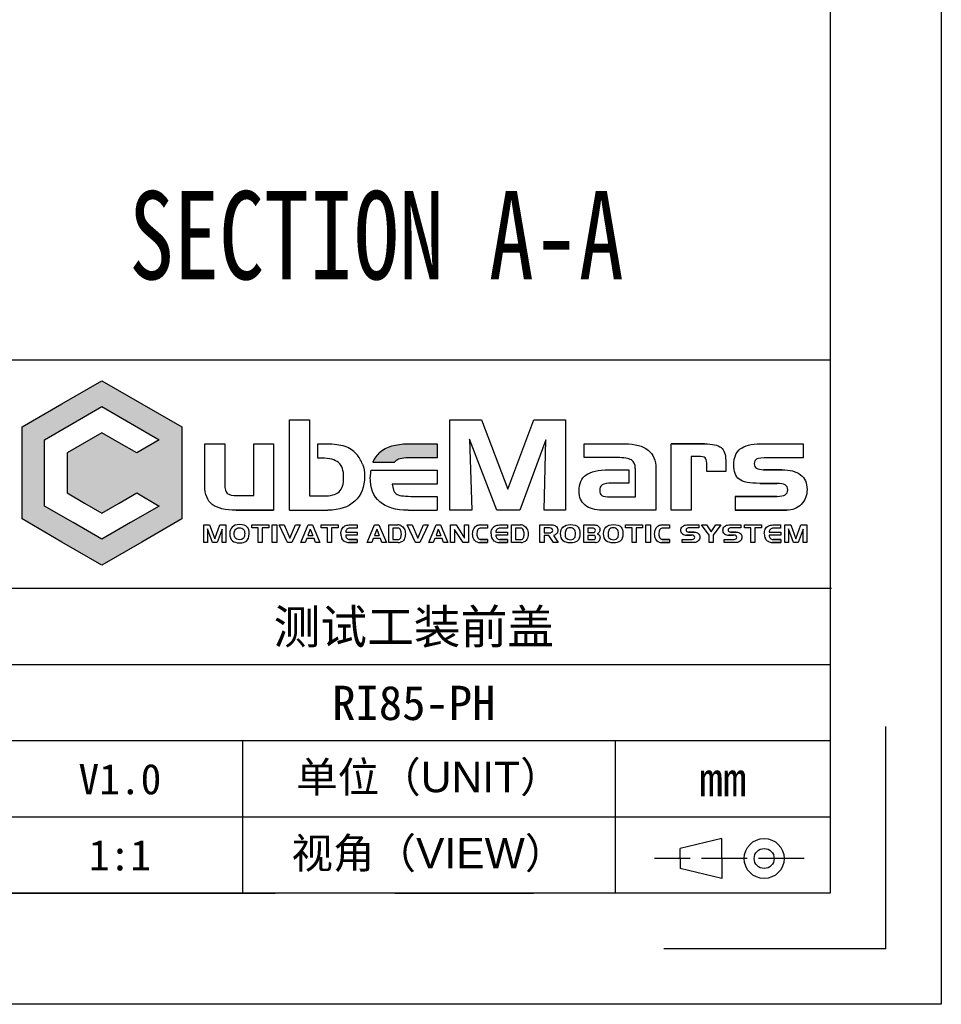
# Model space of a CAD drawing. Header units: inches. Extents: x 2 to 299, y -56 to 154.
# Tile 3 of 4: x 232 to 299, y -56 to 15. Entities that reach past the tile are written whole.
import ezdxf
from ezdxf.enums import TextEntityAlignment as Align

# ---------------------------------------------------------------- set-up
doc = ezdxf.new("R2010")
doc.units = ezdxf.units.IN
doc.linetypes.add('ACAD_ISO02W100', pattern=[15, 12, -3])
doc.layers.add('PDF_图层 1', color=7, linetype='Continuous')
doc.layers.add('尺寸', color=7, linetype='Continuous')
doc.styles.add('SLDTEXTSTYLE0', font='TXT', dxfattribs={"width": 0.75})
doc.styles.add('txt', font='txt.shx', dxfattribs={"bigfont": 'gbcbig.shx'})
doc.styles.add('宋体', font='txt')

# ---------------------------------------------------------------- blocks, each defined once
blk = doc.blocks.new('工程图外发客户模板')
at = {"linetype": 'ByBlock', "lineweight": -3, "true_color": 0x00aeef}
h = blk.add_hatch(color=140, dxfattribs=at)
h.dxf.hatch_style = 1
edge = h.paths.add_edge_path()
edge.add_spline(control_points=[(2070.611, 1510.033), (2069.959, 1510.033), (2069.463, 1509.885), (2069.125, 1509.591)], knot_values=[0, 0, 0, 0, 1, 1, 1, 1], degree=3, periodic=0)
edge.add_arc((2070.033, 1508.558), 1.375, 131.2988, 157.8409)
edge.add_line((2068.759, 1509.076), (2069.901, 1509.076))
edge.add_arc((2070.231, 1508.833), 0.41, 126.2094, 143.6474, ccw=False)
edge.add_spline(control_points=[(2069.989, 1509.164), (2070.12, 1509.259), (2070.376, 1509.306), (2070.753, 1509.306)], knot_values=[0, 0, 0, 0, 1, 1, 1, 1], degree=3, periodic=0)
edge.add_line((2070.753, 1509.306), (2072.136, 1509.306))
edge.add_line((2072.136, 1509.306), (2072.136, 1510.033))
edge.add_line((2072.136, 1510.033), (2070.611, 1510.033))
at = {"layer": 'PDF_图层 1', "linetype": 'ByBlock', "lineweight": -3, "true_color": 0x00aeef, "transparency": 33554559}
h = blk.add_hatch(color=140, dxfattribs=at)
h.paths.add_polyline_path([(2054.525, 1513.347), (2056.62, 1512.137), (2058.716, 1510.927), (2058.716, 1508.507), (2058.716, 1506.088), (2056.62, 1504.878), (2054.525, 1503.668), (2052.429, 1504.878), (2050.333, 1506.088), (2050.333, 1508.507), (2050.333, 1510.927), (2052.429, 1512.137)])
h.paths.add_polyline_path([(2054.525, 1511.988), (2056.032, 1511.118), (2057.539, 1510.247), (2056.353, 1509.563), (2055.439, 1510.091), (2054.525, 1510.618), (2053.611, 1510.091), (2052.697, 1509.563), (2052.697, 1508.507), (2052.697, 1507.452), (2053.611, 1506.924), (2054.525, 1506.397), (2055.439, 1506.924), (2056.353, 1507.452), (2057.539, 1506.767), (2056.032, 1505.897), (2054.525, 1505.027), (2053.018, 1505.897), (2051.511, 1506.767), (2051.511, 1508.507), (2051.511, 1510.247), (2053.018, 1511.118)], flags=16)
at = {"lineweight": -3}
for p, q in [((2098.611, 1633.696), (2098.611, 1480.608)), ((2092.779, 1627.865), (2092.779, 1486.44)), ((2092.843, 1502.435), (1973.039, 1502.435)), ((2092.779, 1498.435), (1973.039, 1498.435)), ((2095.695, 1483.524), (2095.695, 1495.188)), ((2092.779, 1494.435), (1973.039, 1494.435)), ((2061.909, 1494.435), (2061.909, 1486.44)), ((2081.489, 1494.435), (2081.489, 1486.44)), ((2092.779, 1491.178), (2092.779, 1486.44)), ((2092.779, 1490.435), (1973.039, 1490.435)), ((2087.082, 1489.312), (2084.895, 1488.787)), ((2087.082, 1488.262), (2087.082, 1489.312)), ((2084.895, 1488.262), (2084.895, 1488.787)), ((2084.895, 1488.262), (2084.895, 1487.738)), ((2087.082, 1488.262), (2087.082, 1487.213)), ((2087.082, 1487.213), (2084.895, 1487.738)), ((2092.779, 1486.44), (1887.932, 1486.44)), ((2095.695, 1483.524), (2084.031, 1483.524)), ((2098.611, 1480.608), (1882.1, 1480.608))]:
    blk.add_line(p, q, dxfattribs=at)
at = {"linetype": 'ByBlock', "lineweight": -3}
for p, q in [((2064.379, 1506.549), (2064.379, 1511.296)), ((2064.379, 1511.296), (2065.424, 1511.296)), ((2065.424, 1511.296), (2065.424, 1507.295)), ((2065.424, 1511.296), (2065.424, 1511.296)), ((2059.933, 1507.824), (2059.933, 1510.033)), ((2059.933, 1510.033), (2060.975, 1510.033)), ((2060.975, 1510.033), (2060.975, 1507.898)), ((2062.5, 1507.317), (2062.5, 1510.033)), ((2062.5, 1510.033), (2063.545, 1510.033)), ((2063.545, 1510.033), (2063.545, 1506.549)), ((2065.87, 1509.28), (2065.87, 1510.033)), ((2065.87, 1510.033), (2066.322, 1510.033)), ((2070.611, 1510.033), (2072.136, 1510.033)), ((2070.611, 1510.033), (2070.611, 1510.033)), ((2072.136, 1510.033), (2072.136, 1509.306)), ((2079.847, 1509.313), (2079.847, 1510.033)), ((2079.847, 1510.033), (2081.988, 1510.033)), ((2084.421, 1506.549), (2084.421, 1510.033)), ((2089.109, 1510.033), (2091.353, 1510.033)), ((2089.109, 1510.033), (2089.109, 1510.033)), ((2091.353, 1510.033), (2091.353, 1509.306)), ((2067.89, 1509.497), (2067.89, 1509.497)), ((2069.125, 1509.591), (2069.125, 1509.591)), ((2066.062, 1509.28), (2065.87, 1509.28)), ((2066.062, 1509.28), (2066.062, 1509.28)), ((2068.213, 1508.969), (2068.213, 1508.969)), ((2068.759, 1509.076), (2069.901, 1509.076)), ((2069.989, 1509.164), (2069.989, 1509.164)), ((2072.136, 1509.306), (2070.753, 1509.306)), ((2081.592, 1509.313), (2079.847, 1509.313)), ((2081.592, 1509.313), (2081.592, 1509.313)), ((2085.832, 1509.365), (2085.466, 1509.365)), ((2085.466, 1509.365), (2085.466, 1506.549)), ((2085.832, 1509.365), (2085.832, 1509.365)), ((2086.29, 1508.573), (2086.29, 1509.022)), ((2087.288, 1509.155), (2087.288, 1508.573)), ((2087.288, 1509.155), (2087.288, 1509.155)), ((2091.353, 1509.306), (2089.508, 1509.306)), ((2068.645, 1508.651), (2068.645, 1508.651)), ((2068.645, 1508.651), (2069.779, 1508.651)), ((2068.645, 1508.651), (2068.645, 1508.651)), ((2069.779, 1508.651), (2071.663, 1508.651)), ((2071.663, 1508.651), (2072.136, 1508.651)), ((2072.136, 1508.651), (2072.136, 1507.924)), ((2081.163, 1508.664), (2082.199, 1508.664)), ((2081.163, 1508.664), (2081.163, 1508.664)), ((2082.199, 1508.664), (2082.199, 1507.969)), ((2082.539, 1508.741), (2082.539, 1508.751)), ((2082.546, 1508.741), (2082.539, 1508.741)), ((2082.546, 1507.969), (2082.546, 1508.741)), ((2083.62, 1508.732), (2083.62, 1506.549)), ((2083.62, 1508.732), (2083.62, 1508.732)), ((2087.288, 1508.573), (2086.29, 1508.573)), ((2072.136, 1507.924), (2069.779, 1507.924)), ((2082.199, 1507.969), (2081.313, 1507.969)), ((2082.546, 1507.588), (2082.546, 1507.969)), ((2059.933, 1507.824), (2059.933, 1507.824)), ((2082.546, 1507.25), (2082.546, 1507.588)), ((2061.66, 1507.317), (2062.5, 1507.317)), ((2061.66, 1507.317), (2061.66, 1507.317)), ((2065.424, 1507.295), (2066.142, 1507.295)), ((2070.747, 1507.275), (2072.136, 1507.275)), ((2072.136, 1507.275), (2072.136, 1506.549)), ((2081.236, 1507.25), (2082.546, 1507.25)), ((2081.236, 1507.25), (2081.236, 1507.25)), ((2087.778, 1507.275), (2087.778, 1506.549)), ((2064.379, 1506.549), (2066.391, 1506.549)), ((2070.611, 1506.549), (2072.136, 1506.549)), ((2083.62, 1506.549), (2080.81, 1506.549)), ((2085.466, 1506.549), (2084.421, 1506.549)), ((2065.472, 1505.548), (2065.35, 1505.223)), ((2065.472, 1505.548), (2065.597, 1505.223)), ((2067.076, 1505.31), (2067.076, 1505.31)), ((2067.333, 1505.397), (2067.939, 1505.397)), ((2067.333, 1505.397), (2067.333, 1505.397)), ((2067.518, 1505.774), (2067.934, 1505.774)), ((2067.518, 1505.774), (2067.518, 1505.774)), ((2067.934, 1505.609), (2067.549, 1505.609)), ((2067.934, 1505.774), (2067.934, 1505.609)), ((2067.939, 1505.397), (2067.939, 1505.233)), ((2068.961, 1505.548), (2068.84, 1505.223)), ((2068.961, 1505.548), (2069.086, 1505.223)), ((2069.596, 1504.853), (2069.596, 1505.774)), ((2069.596, 1505.774), (2070.065, 1505.774)), ((2070.067, 1505.609), (2069.81, 1505.609)), ((2069.81, 1505.609), (2069.81, 1505.013)), ((2070.067, 1505.609), (2070.067, 1505.609)), ((2070.229, 1505.744), (2070.229, 1505.744)), ((2072.195, 1505.548), (2072.074, 1505.223)), ((2072.195, 1505.548), (2072.32, 1505.223)), ((2074.772, 1505.598), (2074.388, 1505.598)), ((2074.403, 1505.774), (2074.403, 1505.774)), ((2074.403, 1505.774), (2074.772, 1505.774)), ((2074.403, 1505.774), (2074.403, 1505.774)), ((2074.772, 1505.774), (2074.772, 1505.598)), ((2074.962, 1505.31), (2074.962, 1505.31)), ((2075.219, 1505.397), (2075.825, 1505.397)), ((2075.219, 1505.397), (2075.219, 1505.397)), ((2075.404, 1505.774), (2075.82, 1505.774)), ((2075.404, 1505.774), (2075.404, 1505.774)), ((2075.82, 1505.609), (2075.435, 1505.609)), ((2075.82, 1505.774), (2075.82, 1505.609)), ((2075.825, 1505.397), (2075.825, 1505.233)), ((2076.041, 1504.853), (2076.041, 1505.774)), ((2076.041, 1505.774), (2076.509, 1505.774)), ((2076.512, 1505.609), (2076.255, 1505.609)), ((2076.255, 1505.609), (2076.255, 1505.013)), ((2076.512, 1505.609), (2076.512, 1505.609)), ((2076.674, 1505.744), (2076.674, 1505.744)), ((2077.53, 1504.853), (2077.53, 1505.774)), ((2077.53, 1505.774), (2078.205, 1505.774)), ((2078.026, 1505.619), (2077.749, 1505.619)), ((2077.749, 1505.619), (2077.749, 1505.362)), ((2077.749, 1505.362), (2078.032, 1505.362)), ((2078.026, 1505.619), (2078.026, 1505.619)), ((2079.844, 1504.853), (2079.844, 1505.774)), ((2079.844, 1505.774), (2080.418, 1505.774)), ((2080.338, 1505.6), (2080.047, 1505.6)), ((2080.047, 1505.6), (2080.047, 1505.38)), ((2080.047, 1505.38), (2080.35, 1505.379)), ((2080.338, 1505.6), (2080.338, 1505.6)), ((2084.328, 1505.598), (2083.945, 1505.598)), ((2083.959, 1505.774), (2083.959, 1505.774)), ((2083.959, 1505.774), (2084.328, 1505.774)), ((2083.959, 1505.774), (2083.959, 1505.774)), ((2084.328, 1505.774), (2084.328, 1505.598)), ((2085.02, 1505.313), (2085.02, 1505.313)), ((2085.245, 1505.774), (2085.868, 1505.774)), ((2085.245, 1505.774), (2085.245, 1505.774)), ((2085.868, 1505.616), (2085.319, 1505.616)), ((2085.868, 1505.774), (2085.868, 1505.616)), ((2087.228, 1505.313), (2087.228, 1505.313)), ((2087.453, 1505.774), (2088.076, 1505.774)), ((2087.453, 1505.774), (2087.453, 1505.774)), ((2088.076, 1505.616), (2087.527, 1505.616)), ((2088.076, 1505.774), (2088.076, 1505.616)), ((2089.315, 1505.31), (2089.315, 1505.31)), ((2089.572, 1505.397), (2090.177, 1505.397)), ((2089.572, 1505.397), (2089.572, 1505.397)), ((2089.756, 1505.774), (2090.172, 1505.774)), ((2089.756, 1505.774), (2089.756, 1505.774)), ((2090.172, 1505.609), (2089.788, 1505.609)), ((2090.172, 1505.774), (2090.172, 1505.609)), ((2090.177, 1505.397), (2090.177, 1505.233)), ((2065.35, 1505.223), (2065.597, 1505.223)), ((2067.29, 1504.901), (2067.29, 1504.901)), ((2067.939, 1505.233), (2067.333, 1505.233)), ((2067.939, 1505.013), (2067.939, 1504.853)), ((2068.84, 1505.223), (2069.086, 1505.223)), ((2070.092, 1504.853), (2069.596, 1504.853)), ((2069.81, 1505.013), (2070.084, 1505.011)), ((2070.092, 1504.853), (2070.092, 1504.853)), ((2070.092, 1504.853), (2070.092, 1504.853)), ((2072.074, 1505.223), (2072.32, 1505.223)), ((2074.245, 1504.87), (2074.245, 1504.87)), ((2074.774, 1505.018), (2074.774, 1504.853)), ((2075.176, 1504.901), (2075.176, 1504.901)), ((2075.825, 1505.233), (2075.219, 1505.233)), ((2075.825, 1505.013), (2075.825, 1504.853)), ((2076.537, 1504.853), (2076.041, 1504.853)), ((2076.255, 1505.013), (2076.529, 1505.011)), ((2076.537, 1504.853), (2076.537, 1504.853)), ((2076.537, 1504.853), (2076.537, 1504.853)), ((2077.749, 1504.853), (2077.53, 1504.853)), ((2077.998, 1505.213), (2077.749, 1505.213)), ((2077.749, 1505.213), (2077.749, 1504.853)), ((2078.237, 1504.853), (2077.998, 1505.213)), ((2078.497, 1504.853), (2078.237, 1504.853)), ((2078.242, 1505.229), (2078.497, 1504.853)), ((2078.497, 1504.853), (2078.497, 1504.853)), ((2080.442, 1504.853), (2079.844, 1504.853)), ((2080.352, 1505.225), (2080.041, 1505.225)), ((2080.041, 1505.225), (2080.041, 1505.01)), ((2080.041, 1505.01), (2080.359, 1505.01)), ((2080.352, 1505.225), (2080.352, 1505.225)), ((2080.442, 1504.853), (2080.442, 1504.853)), ((2080.442, 1504.853), (2080.442, 1504.853)), ((2080.62, 1504.926), (2080.62, 1504.926)), ((2083.801, 1504.87), (2083.801, 1504.87)), ((2084.331, 1505.018), (2084.331, 1504.853)), ((2084.992, 1504.853), (2084.992, 1505.018)), ((2084.992, 1505.018), (2085.53, 1505.018)), ((2085.644, 1504.853), (2084.992, 1504.853)), ((2085.644, 1504.853), (2085.644, 1504.853)), ((2087.2, 1504.853), (2087.2, 1505.018)), ((2087.2, 1505.018), (2087.738, 1505.018)), ((2087.852, 1504.853), (2087.2, 1504.853)), ((2087.852, 1504.853), (2087.852, 1504.853)), ((2089.528, 1504.901), (2089.528, 1504.901)), ((2090.177, 1505.233), (2089.572, 1505.233)), ((2090.177, 1505.013), (2090.177, 1504.853))]:
    blk.add_line(p, q, dxfattribs=at)
at = {"color": 1, "linetype": 'ACAD_ISO02W100', "lineweight": -3, "ltscale": 0.2}
blk.add_line((2091.414, 1488.262), (2083.541, 1488.262), dxfattribs=at)
at = {"linetype": 'ByBlock', "lineweight": -3}
for points in [[(2054.525, 1513.347), (2056.62, 1512.137), (2058.716, 1510.927), (2058.716, 1508.507), (2058.716, 1506.088), (2056.62, 1504.878), (2054.525, 1503.668), (2052.429, 1504.878), (2050.333, 1506.088), (2050.333, 1508.507), (2050.333, 1510.927), (2052.429, 1512.137), (2054.525, 1513.347)], [(2054.525, 1511.988), (2056.032, 1511.118), (2057.539, 1510.247), (2056.353, 1509.563), (2055.439, 1510.091), (2054.525, 1510.618), (2053.611, 1510.091), (2052.697, 1509.563), (2052.697, 1508.507), (2052.697, 1507.452), (2053.611, 1506.924), (2054.525, 1506.397), (2055.439, 1506.924), (2056.353, 1507.452), (2057.539, 1506.767), (2056.032, 1505.897), (2054.525, 1505.027), (2053.018, 1505.897), (2051.511, 1506.767), (2051.511, 1508.507), (2051.511, 1510.247), (2053.018, 1511.118), (2054.525, 1511.988)], [(2072.797, 1511.296), (2074.462, 1511.296), (2075.837, 1507.653), (2077.211, 1511.296), (2078.869, 1511.296), (2078.869, 1506.549), (2077.758, 1506.549), (2077.849, 1510.246), (2076.468, 1506.549), (2075.265, 1506.549), (2073.838, 1510.285), (2073.952, 1506.549), (2072.797, 1506.549), (2072.797, 1511.296)], [(2084.421, 1510.033), (2086.177, 1510.033), (2084.421, 1510.033)], [(2089.28, 1508.676), (2090.226, 1508.676), (2089.28, 1508.676)], [(2089.981, 1507.956), (2089.079, 1507.956), (2089.981, 1507.956)], [(2087.778, 1507.275), (2089.981, 1507.275), (2087.778, 1507.275)], [(2063.545, 1506.549), (2061.577, 1506.549), (2063.545, 1506.549)], [(2090.475, 1506.549), (2087.778, 1506.549), (2090.475, 1506.549)], [(2061.034, 1504.853), (2060.835, 1504.853), (2060.835, 1505.557), (2060.574, 1504.853), (2060.337, 1504.853), (2060.068, 1505.572), (2060.068, 1504.853), (2059.876, 1504.853), (2059.876, 1505.774), (2060.184, 1505.774), (2060.454, 1505.046), (2060.714, 1505.774), (2061.034, 1505.774), (2061.034, 1504.853)], [(2063.294, 1505.617), (2062.951, 1505.617), (2062.951, 1504.851), (2062.737, 1504.851), (2062.737, 1505.617), (2062.399, 1505.617), (2062.399, 1505.774), (2063.294, 1505.774), (2063.294, 1505.617)], [(2063.711, 1504.853), (2063.465, 1504.853), (2063.465, 1505.774), (2063.711, 1505.774), (2063.711, 1504.853)], [(2064.944, 1505.774), (2064.501, 1504.851), (2064.271, 1504.851), (2063.84, 1505.774), (2064.092, 1505.774), (2064.391, 1505.073), (2064.692, 1505.774), (2064.944, 1505.774)], [(2065.976, 1504.853), (2065.746, 1504.853), (2065.668, 1505.063), (2065.287, 1505.063), (2065.204, 1504.853), (2064.976, 1504.853), (2065.354, 1505.774), (2065.58, 1505.774), (2065.976, 1504.853)], [(2066.931, 1505.617), (2066.587, 1505.617), (2066.587, 1504.851), (2066.373, 1504.851), (2066.373, 1505.617), (2066.035, 1505.617), (2066.035, 1505.774), (2066.931, 1505.774), (2066.931, 1505.617)], [(2069.466, 1504.853), (2069.235, 1504.853), (2069.158, 1505.063), (2068.777, 1505.063), (2068.694, 1504.853), (2068.466, 1504.853), (2068.844, 1505.774), (2069.069, 1505.774), (2069.466, 1504.853)], [(2071.667, 1505.774), (2071.225, 1504.851), (2070.994, 1504.851), (2070.563, 1505.774), (2070.815, 1505.774), (2071.114, 1505.073), (2071.416, 1505.774), (2071.667, 1505.774)], [(2072.699, 1504.853), (2072.469, 1504.853), (2072.391, 1505.063), (2072.01, 1505.063), (2071.928, 1504.853), (2071.7, 1504.853), (2072.078, 1505.774), (2072.303, 1505.774), (2072.699, 1504.853)], [(2073.787, 1504.853), (2073.495, 1504.853), (2073.049, 1505.534), (2073.049, 1504.853), (2072.829, 1504.853), (2072.829, 1505.774), (2073.126, 1505.774), (2073.563, 1505.084), (2073.563, 1505.774), (2073.787, 1505.774), (2073.787, 1504.853)], [(2080.68, 1505.544), (2080.68, 1505.528), (2080.68, 1505.544)], [(2082.926, 1505.617), (2082.583, 1505.617), (2082.583, 1504.851), (2082.369, 1504.851), (2082.369, 1505.617), (2082.031, 1505.617), (2082.031, 1505.774), (2082.926, 1505.774), (2082.926, 1505.617)], [(2083.344, 1504.853), (2083.097, 1504.853), (2083.097, 1505.774), (2083.344, 1505.774), (2083.344, 1504.853)], [(2085.331, 1505.401), (2085.63, 1505.401), (2085.331, 1505.401)], [(2087.039, 1505.774), (2086.633, 1505.241), (2086.633, 1504.851), (2086.416, 1504.851), (2086.416, 1505.241), (2086.015, 1505.774), (2086.283, 1505.774), (2086.522, 1505.408), (2086.766, 1505.774), (2087.039, 1505.774)], [(2087.539, 1505.401), (2087.838, 1505.401), (2087.539, 1505.401)], [(2089.169, 1505.617), (2088.825, 1505.617), (2088.825, 1504.851), (2088.612, 1504.851), (2088.612, 1505.617), (2088.273, 1505.617), (2088.273, 1505.774), (2089.169, 1505.774), (2089.169, 1505.617)], [(2091.551, 1504.853), (2091.352, 1504.853), (2091.352, 1505.557), (2091.091, 1504.853), (2090.854, 1504.853), (2090.585, 1505.572), (2090.585, 1504.853), (2090.393, 1504.853), (2090.393, 1505.774), (2090.701, 1505.774), (2090.971, 1505.046), (2091.231, 1505.774), (2091.551, 1505.774), (2091.551, 1504.853)], [(2067.939, 1504.853), (2067.49, 1504.853), (2067.939, 1504.853)], [(2067.533, 1505.013), (2067.939, 1505.013), (2067.533, 1505.013)], [(2074.774, 1504.853), (2074.367, 1504.853), (2074.774, 1504.853)], [(2074.399, 1505.018), (2074.774, 1505.018), (2074.399, 1505.018)], [(2075.825, 1504.853), (2075.376, 1504.853), (2075.825, 1504.853)], [(2075.419, 1505.013), (2075.825, 1505.013), (2075.419, 1505.013)], [(2084.331, 1504.853), (2083.924, 1504.853), (2084.331, 1504.853)], [(2083.956, 1505.018), (2084.331, 1505.018), (2083.956, 1505.018)], [(2085.497, 1505.241), (2085.225, 1505.241), (2085.497, 1505.241)], [(2087.705, 1505.241), (2087.433, 1505.241), (2087.705, 1505.241)], [(2090.177, 1504.853), (2089.728, 1504.853), (2090.177, 1504.853)], [(2089.771, 1505.013), (2090.177, 1505.013), (2089.771, 1505.013)]]:
    blk.add_lwpolyline(points, close=True, dxfattribs=at)
blk.add_lwpolyline([(2080.68, 1505.544, 0.038218), (2080.679, 1505.559), (2080.68, 1505.544, 0.038218)], format="xyb", close=True, dxfattribs=at)
at = {"lineweight": -3}
for radius in [1.05, 0.525]:
    blk.add_circle((2089.307, 1488.262), radius, dxfattribs=at)
at = {"linetype": 'ByBlock', "lineweight": -3}
for centre, radius, start, end in [((2066.813, 1508.55), 1.434, 41.315, 71.2325), ((2066.688, 1508.399), 1.628, 20.4996, 42.4078), ((2070.033, 1508.558), 1.375, 131.2988, 157.8409), ((2070.231, 1508.833), 0.41, 126.2094, 143.6474), ((2071.115, 1508.298), 2.495, 171.8695, 180.1971), ((2067.629, 1505.304), 0.552, 179.3507, 205.7141), ((2070.063, 1505.304), 0.47, 69.3181, 89.8524), ((2074.403, 1505.308), 0.466, 90.0685, 112.4968), ((2075.515, 1505.304), 0.552, 179.3507, 205.7141), ((2076.508, 1505.304), 0.47, 69.3181, 89.8524), ((2083.96, 1505.308), 0.466, 90.0687, 112.5057), ((2085.221, 1505.556), 0.315, 230.4204, 270.8321), ((2087.429, 1505.556), 0.315, 230.4111, 270.8414), ((2089.867, 1505.304), 0.552, 179.3507, 205.7141), ((2067.49, 1505.301), 0.447, 243.3823, 269.9707), ((2070.098, 1505.443), 0.59, 269.4959, 280.1649), ((2074.368, 1505.303), 0.45, 254.163, 269.961), ((2075.376, 1505.301), 0.447, 243.38, 269.9636), ((2076.542, 1505.443), 0.59, 269.4915, 280.1629), ((2080.446, 1505.098), 0.244, 269.0255, 315.2757), ((2080.455, 1505.098), 0.238, 313.6236, 1.005), ((2083.924, 1505.304), 0.45, 254.17, 269.9541), ((2089.729, 1505.301), 0.447, 243.38, 269.9636)]:
    blk.add_arc(centre, radius, start, end, dxfattribs=at)
at = {"layer": 'PDF_图层 1', "linetype": 'ByBlock', "lineweight": -3}
for points in [[(2066.322, 1510.033), (2066.718, 1510.033), (2067.035, 1509.991), (2067.274, 1509.908)], [(2081.988, 1510.033), (2082.529, 1510.033), (2082.935, 1509.923), (2083.209, 1509.705)], [(2086.177, 1510.033), (2086.587, 1510.033), (2086.875, 1509.968), (2087.04, 1509.837)], [(2088.052, 1509.768), (2088.28, 1509.944), (2088.632, 1510.033), (2089.109, 1510.033)], [(2083.209, 1509.705), (2083.483, 1509.486), (2083.62, 1509.162), (2083.62, 1508.732)], [(2087.04, 1509.837), (2087.205, 1509.707), (2087.288, 1509.479), (2087.288, 1509.155)], [(2087.712, 1508.941), (2087.712, 1509.316), (2087.826, 1509.592), (2088.052, 1509.768)], [(2066.958, 1509.046), (2066.78, 1509.202), (2066.481, 1509.28), (2066.062, 1509.28)], [(2067.223, 1508.266), (2067.223, 1508.63), (2067.134, 1508.89), (2066.958, 1509.046)], [(2068.213, 1508.969), (2068.284, 1508.776), (2068.319, 1508.565), (2068.319, 1508.334)], [(2070.753, 1509.306), (2070.376, 1509.306), (2070.12, 1509.259), (2069.989, 1509.164)], [(2082.332, 1509.187), (2082.193, 1509.271), (2081.947, 1509.313), (2081.592, 1509.313)], [(2082.539, 1508.751), (2082.539, 1508.958), (2082.47, 1509.103), (2082.332, 1509.187)], [(2086.208, 1509.295), (2086.153, 1509.342), (2086.028, 1509.365), (2085.832, 1509.365)], [(2086.29, 1509.022), (2086.29, 1509.157), (2086.263, 1509.249), (2086.208, 1509.295)], [(2087.994, 1508.172), (2087.806, 1508.317), (2087.712, 1508.573), (2087.712, 1508.941)], [(2088.921, 1509.237), (2088.831, 1509.191), (2088.786, 1509.108), (2088.786, 1508.99)], [(2088.786, 1508.99), (2088.786, 1508.882), (2088.826, 1508.803), (2088.905, 1508.752)], [(2089.508, 1509.306), (2089.208, 1509.306), (2089.012, 1509.283), (2088.921, 1509.237)], [(2079.586, 1507.553), (2079.586, 1507.95), (2079.708, 1508.233), (2079.952, 1508.406)], [(2079.952, 1508.406), (2080.195, 1508.578), (2080.599, 1508.664), (2081.163, 1508.664)], [(2088.905, 1508.752), (2088.985, 1508.701), (2089.11, 1508.676), (2089.28, 1508.676)], [(2090.226, 1508.676), (2090.659, 1508.676), (2090.99, 1508.587), (2091.216, 1508.409)], [(2091.216, 1508.409), (2091.444, 1508.232), (2091.558, 1507.975), (2091.558, 1507.64)], [(2060.975, 1507.898), (2060.975, 1507.665), (2061.021, 1507.511), (2061.112, 1507.433)], [(2066.982, 1507.516), (2067.143, 1507.663), (2067.223, 1507.913), (2067.223, 1508.266)], [(2068.319, 1508.334), (2068.319, 1507.774), (2068.149, 1507.337), (2067.81, 1507.022)], [(2069.124, 1506.99), (2068.787, 1507.283), (2068.62, 1507.717), (2068.62, 1508.289)], [(2069.779, 1507.924), (2069.789, 1507.674), (2069.854, 1507.504), (2069.975, 1507.413)], [(2080.807, 1507.882), (2080.714, 1507.824), (2080.668, 1507.723), (2080.668, 1507.579)], [(2081.313, 1507.969), (2081.069, 1507.969), (2080.9, 1507.941), (2080.807, 1507.882)], [(2089.079, 1507.956), (2088.544, 1507.956), (2088.183, 1508.028), (2087.994, 1508.172)], [(2090.406, 1507.874), (2090.315, 1507.929), (2090.174, 1507.956), (2089.981, 1507.956)], [(2090.542, 1507.615), (2090.542, 1507.732), (2090.497, 1507.82), (2090.406, 1507.874)], [(2060.32, 1506.852), (2060.062, 1507.055), (2059.933, 1507.379), (2059.933, 1507.824)], [(2061.112, 1507.433), (2061.204, 1507.356), (2061.386, 1507.317), (2061.66, 1507.317)], [(2066.142, 1507.295), (2066.54, 1507.295), (2066.82, 1507.369), (2066.982, 1507.516)], [(2069.975, 1507.413), (2070.095, 1507.321), (2070.353, 1507.275), (2070.747, 1507.275)], [(2079.903, 1506.81), (2079.691, 1506.985), (2079.586, 1507.232), (2079.586, 1507.553)], [(2080.668, 1507.579), (2080.668, 1507.456), (2080.705, 1507.371), (2080.779, 1507.323)], [(2089.981, 1507.275), (2090.176, 1507.275), (2090.319, 1507.302), (2090.408, 1507.356)], [(2090.408, 1507.356), (2090.497, 1507.41), (2090.542, 1507.496), (2090.542, 1507.615)], [(2091.558, 1507.64), (2091.558, 1507.317), (2091.456, 1507.055), (2091.255, 1506.852)], [(2061.577, 1506.549), (2060.997, 1506.549), (2060.578, 1506.65), (2060.32, 1506.852)], [(2067.81, 1507.022), (2067.47, 1506.706), (2066.998, 1506.549), (2066.391, 1506.549)], [(2070.611, 1506.549), (2069.956, 1506.549), (2069.461, 1506.695), (2069.124, 1506.99)], [(2080.779, 1507.323), (2080.854, 1507.274), (2081.007, 1507.25), (2081.236, 1507.25)], [(2091.255, 1506.852), (2091.053, 1506.65), (2090.793, 1506.549), (2090.475, 1506.549)], [(2080.81, 1506.549), (2080.417, 1506.549), (2080.114, 1506.636), (2079.903, 1506.81)], [(2067.076, 1505.31), (2067.076, 1505.398), (2067.094, 1505.479), (2067.129, 1505.551)], [(2067.129, 1505.551), (2067.168, 1505.629), (2067.221, 1505.686), (2067.29, 1505.721)], [(2067.29, 1505.721), (2067.327, 1505.741), (2067.364, 1505.754), (2067.398, 1505.762)], [(2067.346, 1505.479), (2067.338, 1505.457), (2067.333, 1505.43), (2067.333, 1505.397)], [(2067.394, 1505.547), (2067.371, 1505.524), (2067.355, 1505.501), (2067.346, 1505.479)], [(2067.463, 1505.596), (2067.44, 1505.587), (2067.417, 1505.571), (2067.394, 1505.547)], [(2067.398, 1505.762), (2067.433, 1505.77), (2067.473, 1505.774), (2067.518, 1505.774)], [(2067.549, 1505.609), (2067.515, 1505.609), (2067.486, 1505.605), (2067.463, 1505.596)], [(2070.215, 1505.507), (2070.182, 1505.575), (2070.133, 1505.609), (2070.067, 1505.609)], [(2070.253, 1505.297), (2070.253, 1505.382), (2070.24, 1505.452), (2070.215, 1505.507)], [(2070.217, 1505.105), (2070.241, 1505.156), (2070.253, 1505.22), (2070.253, 1505.297)], [(2070.229, 1505.744), (2070.303, 1505.716), (2070.361, 1505.658), (2070.405, 1505.571)], [(2070.464, 1505.301), (2070.464, 1505.193), (2070.442, 1505.099), (2070.398, 1505.019)], [(2070.405, 1505.571), (2070.444, 1505.492), (2070.464, 1505.401), (2070.464, 1505.301)], [(2073.997, 1505.303), (2073.997, 1505.402), (2074.016, 1505.49), (2074.053, 1505.566)], [(2074.059, 1505.034), (2074.018, 1505.111), (2073.997, 1505.201), (2073.997, 1505.303)], [(2074.053, 1505.566), (2074.093, 1505.65), (2074.151, 1505.708), (2074.225, 1505.739)], [(2074.253, 1505.496), (2074.231, 1505.443), (2074.22, 1505.374), (2074.22, 1505.289)], [(2074.22, 1505.289), (2074.22, 1505.217), (2074.234, 1505.156), (2074.262, 1505.106)], [(2074.388, 1505.598), (2074.326, 1505.598), (2074.281, 1505.564), (2074.253, 1505.496)], [(2074.962, 1505.31), (2074.962, 1505.398), (2074.98, 1505.479), (2075.015, 1505.551)], [(2075.015, 1505.551), (2075.054, 1505.629), (2075.107, 1505.686), (2075.176, 1505.721)], [(2075.176, 1505.721), (2075.213, 1505.741), (2075.25, 1505.754), (2075.284, 1505.762)], [(2075.232, 1505.479), (2075.223, 1505.457), (2075.219, 1505.43), (2075.219, 1505.397)], [(2075.28, 1505.547), (2075.257, 1505.524), (2075.241, 1505.501), (2075.232, 1505.479)], [(2075.349, 1505.596), (2075.326, 1505.587), (2075.303, 1505.571), (2075.28, 1505.547)], [(2075.284, 1505.762), (2075.319, 1505.77), (2075.359, 1505.774), (2075.404, 1505.774)], [(2075.435, 1505.609), (2075.401, 1505.609), (2075.372, 1505.605), (2075.349, 1505.596)], [(2076.66, 1505.507), (2076.627, 1505.575), (2076.578, 1505.609), (2076.512, 1505.609)], [(2076.698, 1505.297), (2076.698, 1505.382), (2076.685, 1505.452), (2076.66, 1505.507)], [(2076.662, 1505.105), (2076.686, 1505.156), (2076.698, 1505.22), (2076.698, 1505.297)], [(2076.674, 1505.744), (2076.748, 1505.716), (2076.806, 1505.658), (2076.849, 1505.571)], [(2076.909, 1505.301), (2076.909, 1505.193), (2076.887, 1505.099), (2076.843, 1505.019)], [(2076.849, 1505.571), (2076.889, 1505.492), (2076.909, 1505.401), (2076.909, 1505.301)], [(2078.155, 1505.584), (2078.123, 1505.607), (2078.08, 1505.619), (2078.026, 1505.619)], [(2078.032, 1505.362), (2078.074, 1505.362), (2078.11, 1505.371), (2078.143, 1505.389)], [(2078.143, 1505.389), (2078.183, 1505.412), (2078.203, 1505.444), (2078.203, 1505.485)], [(2078.203, 1505.485), (2078.203, 1505.528), (2078.187, 1505.561), (2078.155, 1505.584)], [(2078.205, 1505.774), (2078.281, 1505.774), (2078.344, 1505.744), (2078.395, 1505.685)], [(2078.405, 1505.313), (2078.362, 1505.268), (2078.308, 1505.24), (2078.242, 1505.229)], [(2078.395, 1505.685), (2078.445, 1505.626), (2078.47, 1505.556), (2078.47, 1505.476)], [(2078.47, 1505.476), (2078.47, 1505.412), (2078.448, 1505.358), (2078.405, 1505.313)], [(2078.619, 1505.325), (2078.619, 1505.469), (2078.659, 1505.581), (2078.739, 1505.661)], [(2078.754, 1504.944), (2078.664, 1505.023), (2078.619, 1505.151), (2078.619, 1505.325)], [(2078.739, 1505.661), (2078.826, 1505.748), (2078.956, 1505.791), (2079.129, 1505.791)], [(2078.91, 1505.53), (2078.871, 1505.477), (2078.851, 1505.407), (2078.851, 1505.32)], [(2078.851, 1505.32), (2078.851, 1505.221), (2078.867, 1505.147), (2078.899, 1505.1)], [(2079.121, 1505.627), (2079.028, 1505.627), (2078.958, 1505.594), (2078.91, 1505.53)], [(2079.336, 1505.537), (2079.288, 1505.597), (2079.216, 1505.627), (2079.121, 1505.627)], [(2079.129, 1505.791), (2079.32, 1505.791), (2079.454, 1505.75), (2079.532, 1505.666)], [(2079.4, 1505.32), (2079.4, 1505.411), (2079.379, 1505.483), (2079.336, 1505.537)], [(2079.353, 1505.097), (2079.385, 1505.147), (2079.4, 1505.222), (2079.4, 1505.32)], [(2079.635, 1505.315), (2079.635, 1505.136), (2079.585, 1505.007), (2079.486, 1504.93)], [(2079.532, 1505.666), (2079.601, 1505.592), (2079.635, 1505.475), (2079.635, 1505.315)], [(2080.414, 1505.566), (2080.394, 1505.589), (2080.368, 1505.6), (2080.338, 1505.6)], [(2080.35, 1505.379), (2080.377, 1505.379), (2080.399, 1505.389), (2080.417, 1505.41)], [(2080.443, 1505.484), (2080.443, 1505.516), (2080.433, 1505.543), (2080.414, 1505.566)], [(2080.417, 1505.41), (2080.434, 1505.43), (2080.443, 1505.455), (2080.443, 1505.484)], [(2080.418, 1505.774), (2080.486, 1505.774), (2080.544, 1505.754), (2080.594, 1505.715)], [(2080.645, 1505.398), (2080.621, 1505.361), (2080.585, 1505.331), (2080.538, 1505.31)], [(2080.538, 1505.31), (2080.586, 1505.293), (2080.624, 1505.266), (2080.652, 1505.23)], [(2080.594, 1505.715), (2080.644, 1505.675), (2080.672, 1505.623), (2080.679, 1505.559)], [(2080.68, 1505.528), (2080.68, 1505.479), (2080.668, 1505.435), (2080.645, 1505.398)], [(2080.877, 1505.325), (2080.877, 1505.469), (2080.917, 1505.581), (2080.997, 1505.661)], [(2081.012, 1504.944), (2080.922, 1505.023), (2080.877, 1505.151), (2080.877, 1505.325)], [(2080.997, 1505.661), (2081.084, 1505.748), (2081.214, 1505.791), (2081.387, 1505.791)], [(2081.168, 1505.53), (2081.129, 1505.477), (2081.109, 1505.407), (2081.109, 1505.32)], [(2081.109, 1505.32), (2081.109, 1505.221), (2081.125, 1505.147), (2081.157, 1505.1)], [(2081.379, 1505.627), (2081.286, 1505.627), (2081.216, 1505.594), (2081.168, 1505.53)], [(2081.594, 1505.537), (2081.546, 1505.597), (2081.474, 1505.627), (2081.379, 1505.627)], [(2081.387, 1505.791), (2081.578, 1505.791), (2081.712, 1505.75), (2081.79, 1505.666)], [(2081.658, 1505.32), (2081.658, 1505.411), (2081.637, 1505.483), (2081.594, 1505.537)], [(2081.611, 1505.097), (2081.643, 1505.147), (2081.658, 1505.222), (2081.658, 1505.32)], [(2081.893, 1505.315), (2081.893, 1505.136), (2081.843, 1505.007), (2081.744, 1504.93)], [(2081.79, 1505.666), (2081.859, 1505.592), (2081.893, 1505.475), (2081.893, 1505.315)], [(2083.554, 1505.303), (2083.554, 1505.402), (2083.572, 1505.49), (2083.609, 1505.566)], [(2083.616, 1505.034), (2083.574, 1505.111), (2083.554, 1505.201), (2083.554, 1505.303)], [(2083.609, 1505.566), (2083.649, 1505.65), (2083.707, 1505.708), (2083.782, 1505.739)], [(2083.809, 1505.496), (2083.787, 1505.443), (2083.776, 1505.374), (2083.776, 1505.289)], [(2083.776, 1505.289), (2083.776, 1505.217), (2083.79, 1505.156), (2083.819, 1505.106)], [(2083.945, 1505.598), (2083.883, 1505.598), (2083.837, 1505.564), (2083.809, 1505.496)], [(2084.932, 1505.497), (2084.932, 1505.579), (2084.96, 1505.646), (2085.018, 1505.697)], [(2085.02, 1505.313), (2084.961, 1505.361), (2084.932, 1505.422), (2084.932, 1505.497)], [(2085.018, 1505.697), (2085.075, 1505.748), (2085.151, 1505.774), (2085.245, 1505.774)], [(2085.244, 1505.585), (2085.219, 1505.565), (2085.207, 1505.54), (2085.207, 1505.513)], [(2085.207, 1505.513), (2085.207, 1505.481), (2085.219, 1505.455), (2085.243, 1505.433)], [(2085.243, 1505.433), (2085.267, 1505.412), (2085.297, 1505.401), (2085.331, 1505.401)], [(2085.319, 1505.616), (2085.294, 1505.616), (2085.269, 1505.606), (2085.244, 1505.585)], [(2085.63, 1505.401), (2085.723, 1505.401), (2085.796, 1505.377), (2085.849, 1505.33)], [(2085.849, 1505.33), (2085.902, 1505.282), (2085.929, 1505.219), (2085.929, 1505.14)], [(2087.14, 1505.497), (2087.14, 1505.579), (2087.168, 1505.646), (2087.226, 1505.697)], [(2087.228, 1505.313), (2087.169, 1505.361), (2087.14, 1505.422), (2087.14, 1505.497)], [(2087.226, 1505.697), (2087.283, 1505.748), (2087.359, 1505.774), (2087.453, 1505.774)], [(2087.453, 1505.585), (2087.427, 1505.565), (2087.415, 1505.54), (2087.415, 1505.513)], [(2087.415, 1505.513), (2087.415, 1505.481), (2087.427, 1505.455), (2087.451, 1505.433)], [(2087.451, 1505.433), (2087.475, 1505.412), (2087.505, 1505.401), (2087.539, 1505.401)], [(2087.527, 1505.616), (2087.502, 1505.616), (2087.477, 1505.606), (2087.453, 1505.585)], [(2087.838, 1505.401), (2087.931, 1505.401), (2088.004, 1505.377), (2088.057, 1505.33)], [(2088.057, 1505.33), (2088.11, 1505.282), (2088.137, 1505.219), (2088.137, 1505.14)], [(2089.315, 1505.31), (2089.315, 1505.398), (2089.332, 1505.479), (2089.367, 1505.551)], [(2089.367, 1505.551), (2089.406, 1505.629), (2089.46, 1505.686), (2089.528, 1505.721)], [(2089.528, 1505.721), (2089.566, 1505.741), (2089.602, 1505.754), (2089.637, 1505.762)], [(2089.585, 1505.479), (2089.576, 1505.457), (2089.572, 1505.43), (2089.572, 1505.397)], [(2089.632, 1505.547), (2089.609, 1505.524), (2089.593, 1505.501), (2089.585, 1505.479)], [(2089.701, 1505.596), (2089.678, 1505.587), (2089.655, 1505.571), (2089.632, 1505.547)], [(2089.637, 1505.762), (2089.671, 1505.77), (2089.711, 1505.774), (2089.756, 1505.774)], [(2089.788, 1505.609), (2089.753, 1505.609), (2089.725, 1505.605), (2089.701, 1505.596)], [(2067.29, 1504.901), (2067.22, 1504.935), (2067.167, 1504.989), (2067.131, 1505.064)], [(2067.333, 1505.233), (2067.333, 1505.203), (2067.337, 1505.177), (2067.345, 1505.154)], [(2067.345, 1505.154), (2067.353, 1505.132), (2067.367, 1505.109), (2067.388, 1505.085)], [(2067.388, 1505.085), (2067.409, 1505.061), (2067.43, 1505.043), (2067.453, 1505.031)], [(2067.453, 1505.031), (2067.475, 1505.019), (2067.502, 1505.013), (2067.533, 1505.013)], [(2070.084, 1505.011), (2070.144, 1505.011), (2070.188, 1505.043), (2070.217, 1505.105)], [(2070.398, 1505.019), (2070.351, 1504.931), (2070.285, 1504.879), (2070.202, 1504.863)], [(2074.245, 1504.87), (2074.167, 1504.894), (2074.105, 1504.948), (2074.059, 1505.034)], [(2074.262, 1505.106), (2074.294, 1505.047), (2074.34, 1505.018), (2074.399, 1505.018)], [(2075.176, 1504.901), (2075.106, 1504.935), (2075.053, 1504.989), (2075.017, 1505.064)], [(2075.219, 1505.233), (2075.219, 1505.203), (2075.223, 1505.177), (2075.231, 1505.154)], [(2075.231, 1505.154), (2075.239, 1505.132), (2075.253, 1505.109), (2075.274, 1505.085)], [(2075.274, 1505.085), (2075.295, 1505.061), (2075.316, 1505.043), (2075.339, 1505.031)], [(2075.339, 1505.031), (2075.361, 1505.019), (2075.388, 1505.013), (2075.419, 1505.013)], [(2076.529, 1505.011), (2076.589, 1505.011), (2076.633, 1505.043), (2076.662, 1505.105)], [(2076.843, 1505.019), (2076.795, 1504.931), (2076.73, 1504.879), (2076.647, 1504.863)], [(2079.133, 1504.836), (2078.962, 1504.836), (2078.835, 1504.872), (2078.754, 1504.944)], [(2078.899, 1505.1), (2078.942, 1505.034), (2079.024, 1505.001), (2079.142, 1505.001)], [(2079.486, 1504.93), (2079.405, 1504.867), (2079.288, 1504.836), (2079.133, 1504.836)], [(2079.142, 1505.001), (2079.242, 1505.001), (2079.313, 1505.033), (2079.353, 1505.097)], [(2080.426, 1505.191), (2080.407, 1505.214), (2080.382, 1505.225), (2080.352, 1505.225)], [(2080.359, 1505.01), (2080.387, 1505.01), (2080.41, 1505.02), (2080.428, 1505.04)], [(2080.455, 1505.111), (2080.455, 1505.142), (2080.445, 1505.169), (2080.426, 1505.191)], [(2080.428, 1505.04), (2080.446, 1505.059), (2080.455, 1505.083), (2080.455, 1505.111)], [(2080.652, 1505.23), (2080.68, 1505.194), (2080.693, 1505.151), (2080.693, 1505.102)], [(2081.391, 1504.836), (2081.22, 1504.836), (2081.093, 1504.872), (2081.012, 1504.944)], [(2081.157, 1505.1), (2081.2, 1505.034), (2081.282, 1505.001), (2081.4, 1505.001)], [(2081.744, 1504.93), (2081.663, 1504.867), (2081.546, 1504.836), (2081.391, 1504.836)], [(2081.4, 1505.001), (2081.5, 1505.001), (2081.571, 1505.033), (2081.611, 1505.097)], [(2083.801, 1504.87), (2083.723, 1504.894), (2083.661, 1504.948), (2083.616, 1505.034)], [(2083.819, 1505.106), (2083.851, 1505.047), (2083.897, 1505.018), (2083.956, 1505.018)], [(2085.663, 1505.123), (2085.663, 1505.201), (2085.607, 1505.241), (2085.497, 1505.241)], [(2085.53, 1505.018), (2085.566, 1505.018), (2085.596, 1505.026), (2085.621, 1505.043)], [(2085.621, 1505.043), (2085.649, 1505.063), (2085.663, 1505.089), (2085.663, 1505.123)], [(2085.848, 1504.936), (2085.795, 1504.881), (2085.727, 1504.853), (2085.644, 1504.853)], [(2085.929, 1505.14), (2085.929, 1505.059), (2085.902, 1504.991), (2085.848, 1504.936)], [(2087.871, 1505.123), (2087.871, 1505.201), (2087.815, 1505.241), (2087.705, 1505.241)], [(2087.738, 1505.018), (2087.774, 1505.018), (2087.804, 1505.026), (2087.828, 1505.043)], [(2087.828, 1505.043), (2087.857, 1505.063), (2087.871, 1505.089), (2087.871, 1505.123)], [(2088.056, 1504.936), (2088.003, 1504.881), (2087.935, 1504.853), (2087.852, 1504.853)], [(2088.137, 1505.14), (2088.137, 1505.059), (2088.11, 1504.991), (2088.056, 1504.936)], [(2089.528, 1504.901), (2089.459, 1504.935), (2089.406, 1504.989), (2089.369, 1505.064)], [(2089.572, 1505.233), (2089.572, 1505.203), (2089.575, 1505.177), (2089.583, 1505.154)], [(2089.583, 1505.154), (2089.591, 1505.132), (2089.606, 1505.109), (2089.626, 1505.085)], [(2089.626, 1505.085), (2089.647, 1505.061), (2089.669, 1505.043), (2089.691, 1505.031)], [(2089.691, 1505.031), (2089.714, 1505.019), (2089.74, 1505.013), (2089.771, 1505.013)]]:
    blk.add_open_spline(points, degree=3, dxfattribs=at)
at = {"layer": 'PDF_图层 1', "color": 0, "linetype": 'ByBlock', "lineweight": -3}
blk.add_open_spline([(2069.125, 1509.591), (2069.463, 1509.885), (2069.959, 1510.033), (2070.611, 1510.033)], degree=3, dxfattribs=at)
at = {"layer": 'PDF_图层 1', "linetype": 'ByBlock', "lineweight": -3}
for points in [[(2062.112, 1504.93), (2062.031, 1504.867), (2061.914, 1504.836), (2061.759, 1504.836), (2061.588, 1504.836), (2061.461, 1504.872), (2061.38, 1504.944), (2061.29, 1505.023), (2061.245, 1505.151), (2061.245, 1505.325), (2061.245, 1505.469), (2061.285, 1505.581), (2061.365, 1505.661), (2061.452, 1505.748), (2061.582, 1505.791), (2061.755, 1505.791), (2061.946, 1505.791), (2062.08, 1505.75), (2062.158, 1505.666), (2062.227, 1505.592), (2062.261, 1505.475), (2062.261, 1505.315), (2062.261, 1505.136), (2062.211, 1505.007), (2062.112, 1504.93)], [(2061.962, 1505.537), (2061.914, 1505.597), (2061.842, 1505.627), (2061.747, 1505.627), (2061.654, 1505.627), (2061.584, 1505.594), (2061.536, 1505.53), (2061.497, 1505.477), (2061.477, 1505.407), (2061.477, 1505.32), (2061.477, 1505.221), (2061.493, 1505.147), (2061.525, 1505.1), (2061.568, 1505.034), (2061.65, 1505.001), (2061.768, 1505.001), (2061.868, 1505.001), (2061.939, 1505.033), (2061.979, 1505.097), (2062.011, 1505.147), (2062.026, 1505.222), (2062.026, 1505.32), (2062.026, 1505.411), (2062.005, 1505.483), (2061.962, 1505.537)]]:
    blk.add_open_spline(points, degree=3, knots=[0, 0, 0, 0, 1, 1, 1, 2, 2, 2, 3, 3, 3, 4, 4, 4, 5, 5, 5, 6, 6, 6, 7, 7, 7, 8, 8, 8, 8], dxfattribs=at)
at = {"layer": '尺寸'}
for p, q in [((1973.039, 1514.435), (2092.779, 1514.435)), ((2092.779, 1502.435), (2092.779, 1498.435)), ((2061.909, 1494.435), (2049.039, 1494.435)), ((2040.291, 1486.44), (2063.619, 1486.44)), ((2055.329, 1486.44), (2062.619, 1486.44)), ((2069.909, 1486.44), (2077.199, 1486.44))]:
    blk.add_line(p, q, dxfattribs=at)
at = {"lineweight": -3, "attachment_point": 5, "style": 'txt'}
for s, insert, char_height, width in [('{\\fSimSun|b0|i0|c134|p2;\\C0;单位（\\fArial|b0|i0|c0|p34;UNIT\\fSimSun|b0|i0|c134|p2;）}', (2071.699, 1492.436), 1.6, 19.58), ('{\\fSimSun|b0|i0|c134|p2;\\C0;mm}', (2087.134, 1492.436), 1.8225, 11.29), ('{\\fSimSun|b0|i0|c134|p2;\\C0;视角（\\fArial|b0|i0|c0|p34;VIEW\\fSimSun|b0|i0|c134|p2;）}', (2071.699, 1488.439), 1.6, 19.58)]:
    blk.add_mtext(s, dxfattribs=dict(at, insert=insert, char_height=char_height, width=width))
at = {"layer": '尺寸', "style": '宋体'}
for tag, p in [('BT', (2070.909, 1500.432)), ('ZTRY', (2000.039, 1496.435)), ('ZTRQ', (2018.039, 1496.435)), ('XH', (2070.909, 1496.432)), ('SHRY', (2000.039, 1492.435)), ('SHRQ', (2018.039, 1492.435)), ('BB', (2055.474, 1492.432)), ('BL', (2055.474, 1488.437))]:
    blk.add_attdef(tag, text='', height=2, dxfattribs=at).set_placement(p, align=Align.MIDDLE_CENTER)

msp = doc.modelspace()

# ---------------------------------------------------------------- block references
at = {"layer": '尺寸'}
ref = msp.add_blockref('工程图外发客户模板', (-2580.063, -2087.195), dxfattribs=dict(at, xscale=1.371755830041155, yscale=1.371755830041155, zscale=1.371755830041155))
ref.add_attrib('BT', '测试工装前盖', dxfattribs={"height": 2.4692, "style": '宋体'}).set_placement((260.717, -28.968), align=Align.MIDDLE_CENTER)
ref.add_attrib('XH', 'RI85-PH', dxfattribs={"height": 2.4692, "style": '宋体'}).set_placement((260.717, -34.455), align=Align.MIDDLE_CENTER)
ref.add_attrib('BB', 'V1.0', dxfattribs={"height": 2.1948, "style": '宋体'}).set_placement((239.544, -39.942), align=Align.MIDDLE_CENTER)
ref.add_attrib('BL', '1:1', dxfattribs={"height": 2.1948, "style": '宋体'}).set_placement((239.544, -45.422), align=Align.MIDDLE_CENTER)

# ---------------------------------------------------------------- texts
at = {"color": 1, "linetype": 'Continuous', "insert": (240.205, 2.402), "char_height": 6.35, "attachment_point": 1, "style": 'SLDTEXTSTYLE0'}
msp.add_mtext('{\\fSimSun|b0|i0|c0|p2;SECTION\\fSimSun|b0|i0|c134|p2; A-A}', dxfattribs=at)

doc.saveas('drawing.dxf')
